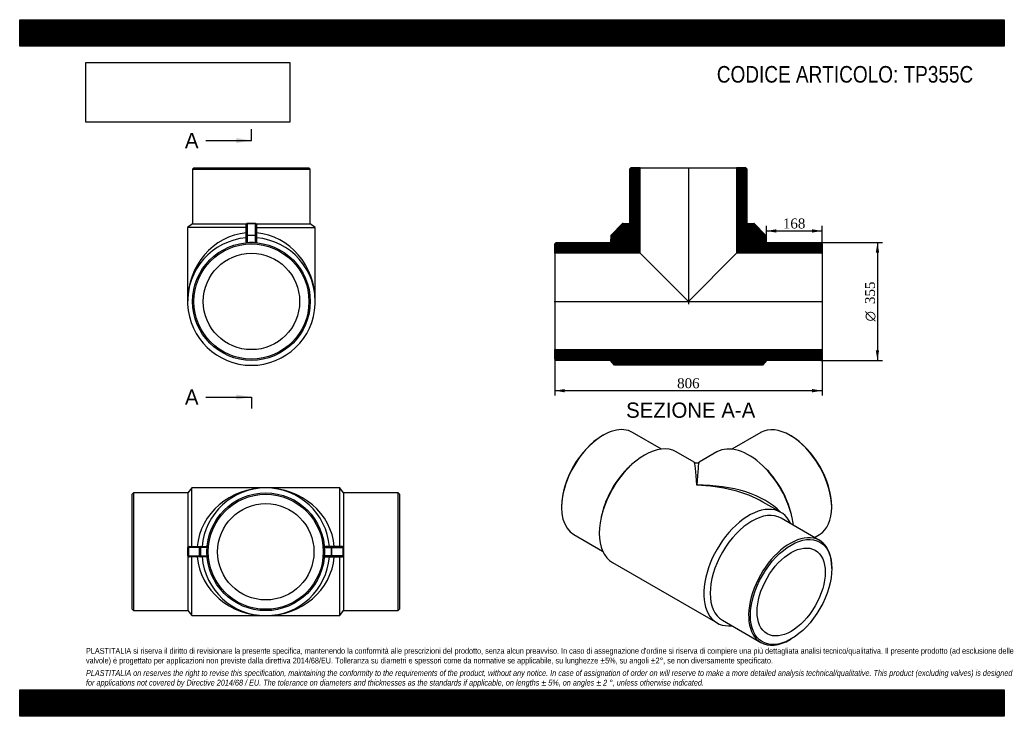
# Model space of a CAD drawing. Header units: millimetres. Extents: x 0 to 2970, y 0 to 2100.
import ezdxf
from ezdxf.enums import TextEntityAlignment as Align
from ezdxf.lldxf.tags import DXFTag

# ---------------------------------------------------------------- set-up
doc = ezdxf.new("R2010")
doc.units = ezdxf.units.MM
doc.header["$LTSCALE"] = 10
for name, color, linetype in [('Default', 7, 'Continuous'), ('DV4_Default', 7, 'Continuous'), ('TP355C', 7, 'Continuous')]:
    doc.layers.add(name, color=color, linetype=linetype)
doc.styles.add('SEACAD_Solid_Edge_ANSI', font='seans.ttf')
doc.styles.add('SEACAD_Solid_Edge_ANSI1_Symbols', font='semeca1.ttf')
doc.styles.add('SEACAD_Times_New_Roman', font='times.ttf')
tags = doc.linetypes.add('CENTER2', pattern=[28.575, 19.05, -3.175, 3.175, -3.175]).pattern_tags.tags
tags[10:11] = [DXFTag(74, 4), DXFTag(75, 0), DXFTag(340, '0'), DXFTag(46, 0.0), DXFTag(50, 0.0), DXFTag(44, 0.0), DXFTag(45, 0.0)]
tags[8:9] = [DXFTag(74, 4), DXFTag(75, 0), DXFTag(340, '0'), DXFTag(46, 0.0), DXFTag(50, 0.0), DXFTag(44, 0.0), DXFTag(45, 0.0)]
tags[6:7] = [DXFTag(74, 4), DXFTag(75, 0), DXFTag(340, '0'), DXFTag(46, 0.0), DXFTag(50, 0.0), DXFTag(44, 0.0), DXFTag(45, 0.0)]
tags[4:5] = [DXFTag(74, 4), DXFTag(75, 0), DXFTag(340, '0'), DXFTag(46, 0.0), DXFTag(50, 0.0), DXFTag(44, 0.0), DXFTag(45, 0.0)]
doc.dimstyles.new('ANSImm', dxfattribs={"dimtxt": 30, "dimasz": 30, "dimexe": 15, "dimexo": 0, "dimgap": 7.5, "dimtad": 1, "dimdsep": 46, "dimtxsty": 'SEACAD_Times_New_Roman', "dimblk1": '_SE_FILLED', "dimblk2": '_SE_FILLED', "dimsah": 1, "dimcen": 15, "dimazin": 0, "dimtfac": 0.85, "dimtdec": 3, "dimtofl": 0, "dimtmove": 0, "dimatfit": 3, "dimfxl": 1, "dimarcsym": 0})
picture_1 = doc.add_image_def('image1.jpg', size_in_pixel=(4302, 1260))

# ---------------------------------------------------------------- blocks, each defined once
blk = doc.blocks.new('SE')
at = {"layer": 'TP355C', "color": 7, "linetype": 'Continuous'}
for p, q in [((519.2, 688.5), (507.2, 673.5)), ((519.2, 511.5), (519.2, 688.5)), ((742.2, 688.5), (519.2, 688.5)), ((965.2, 688.5), (742.2, 688.5)), ((965.2, 511.5), (965.2, 688.5)), ((977.2, 673.5), (965.2, 688.5)), ((343.2, 673.5), (339.2, 669.5)), ((339.2, 322.5), (339.2, 669.5)), ((343.2, 673.5), (343.2, 318.5)), ((507.2, 673.5), (343.2, 673.5)), ((507.2, 673.5), (507.2, 318.5)), ((977.2, 673.5), (977.2, 318.5)), ((1141.2, 673.5), (977.2, 673.5)), ((1141.2, 318.5), (1141.2, 673.5)), ((1145.2, 669.5), (1141.2, 673.5)), ((1145.2, 669.5), (1145.2, 322.5)), ((508.5, 508.5), (507.3, 508.5)), ((508.5, 483.5), (508.5, 508.5)), ((509.4, 508.5), (508.5, 508.5)), ((542.8, 508.5), (509.4, 508.5)), ((509.4, 508.5), (509.4, 483.5)), ((510.5, 511.5), (511.5, 511.5)), ((511.5, 511.5), (544.9, 511.5)), ((542.8, 483.5), (542.8, 508.5)), ((545, 508.5), (542.8, 508.5)), ((544.9, 511.5), (561.8, 511.5)), ((545, 508.5), (545, 483.5)), ((565.1, 508.5), (545, 508.5)), ((919.3, 508.5), (939.4, 508.5)), ((939.5, 511.5), (922.6, 511.5)), ((939.4, 508.5), (941.6, 508.5)), ((939.4, 508.5), (939.4, 483.5)), ((972.9, 511.5), (939.5, 511.5)), ((941.6, 483.5), (941.6, 508.5)), ((941.6, 508.5), (975, 508.5)), ((973.9, 511.5), (972.9, 511.5)), ((975, 508.5), (975.9, 508.5)), ((975, 508.5), (975, 483.5)), ((975.9, 508.5), (977.1, 508.5)), ((975.9, 483.5), (975.9, 508.5)), ((507.3, 483.5), (508.5, 483.5)), ((509.4, 483.5), (508.5, 483.5)), ((509.4, 483.5), (542.8, 483.5)), ((511.5, 480.5), (510.5, 480.5)), ((544.9, 480.5), (511.5, 480.5)), ((519.2, 303.5), (519.2, 480.5)), ((545, 483.5), (542.8, 483.5)), ((561.8, 480.5), (544.9, 480.5)), ((545, 483.5), (565.1, 483.5)), ((939.4, 483.5), (919.3, 483.5)), ((922.6, 480.5), (939.5, 480.5)), ((939.4, 483.5), (941.6, 483.5)), ((939.5, 480.5), (972.9, 480.5)), ((975, 483.5), (941.6, 483.5)), ((965.2, 303.5), (965.2, 480.5)), ((972.9, 480.5), (973.9, 480.5)), ((975, 483.5), (975.9, 483.5)), ((977.1, 483.5), (975.9, 483.5)), ((339.2, 322.5), (343.2, 318.5)), ((343.2, 318.5), (507.2, 318.5)), ((507.2, 318.5), (519.2, 303.5)), ((519.2, 303.5), (742.2, 303.5)), ((742.2, 303.5), (965.2, 303.5)), ((965.2, 303.5), (977.2, 318.5)), ((977.2, 318.5), (1141.2, 318.5)), ((1141.2, 318.5), (1145.2, 322.5))]:
    blk.add_line(p, q, dxfattribs=at)
for radius in [177.5, 173.5, 145.3]:
    blk.add_circle((742.2, 496), radius, dxfattribs=at)
for centre, radius, start, end in [((742.2, 496), 192.5, 4.6184, 175.3816), ((510.4, 508.3), 3.11, 87.7385, 178.0956), ((974, 508.3), 3.11, 1.9044, 92.2615), ((510.4, 483.6), 3.12, 182.215, 271.9509), ((742.2, 496), 192.5, 184.6184, 355.3816), ((974, 483.6), 3.12, 268.0491, 357.785)]:
    blk.add_arc(centre, radius, start, end, dxfattribs=at)
for centre, major_axis, ratio, start_param, end_param in [((742.2, 496), (-207.5, 0), 0.927711, 4.712389, 6.202579), ((742.2, 496), (207.5, 0), 0.927711, 0.080607, 1.570796), ((497.7, 496), (0, -165.2), 0.058249, 1.495064, 1.646528), ((511.5, 508.5), (0, 3), 0.998317, 0, 1.570796), ((511.5, 508.5), (0, -3), 0.712926, 3.141593, 4.712389), ((544.9, 508.5), (0, -3), 0.712926, 3.141593, 4.712389), ((544.9, 508.5), (0, -3), 0.02872, 1.570796, 3.141593), ((939.5, 508.5), (0, -3), 0.02872, 3.141593, 4.712389), ((939.5, 508.5), (0, -3), 0.712926, 1.570796, 3.141593), ((972.9, 508.5), (0, 3), 0.998317, 4.712389, 6.283185), ((972.9, 508.5), (0, -3), 0.712926, 1.570796, 3.141593), ((986.7, 496), (0, -165.2), 0.058249, 4.636657, 4.788121), ((511.5, 483.5), (0, -3), 0.998317, 4.712389, 6.283185), ((511.5, 483.5), (0, -3), 0.712926, 4.712389, 6.283185), ((742.2, 496), (207.5, 0), 0.927711, 3.222199, 4.712389), ((544.9, 483.5), (0, -3), 0.712926, 4.712389, 6.283185), ((544.9, 483.5), (0, -3), 0.02872, 0, 1.570796), ((742.2, 496), (207.5, 0), 0.927711, 4.712389, 6.202579), ((939.5, 483.5), (0, -3), 0.02872, 4.712389, 6.283185), ((939.5, 483.5), (0, -3), 0.712926, 0, 1.570796), ((972.9, 483.5), (0, -3), 0.998317, 0, 1.570796), ((972.9, 483.5), (0, -3), 0.712926, 0, 1.570796)]:
    blk.add_ellipse(centre, major_axis=major_axis, ratio=ratio, start_param=start_param, end_param=end_param, dxfattribs=at)
for points, knots in [([(561.8, 511.5), (562.2, 511.5), (562.5, 511.4), (563, 511.3), (563.2, 511.2), (563.5, 511.1), (563.7, 511), (564, 510.8), (564.1, 510.7), (564.4, 510.5), (564.6, 510.3), (564.8, 510), (564.9, 509.9), (565.1, 509.5), (565.1, 509.3), (565.2, 509.1)], [0, 0, 0, 0, 0.25, 0.25, 0.375, 0.375, 0.5, 0.5, 0.625, 0.625, 0.75, 0.75, 0.875, 0.875, 1, 1, 1, 1]), ([(922.6, 511.5), (922.2, 511.5), (921.9, 511.4), (921.4, 511.3), (921.2, 511.2), (920.9, 511.1), (920.7, 511), (920.4, 510.8), (920.3, 510.7), (920, 510.5), (919.8, 510.3), (919.6, 510), (919.5, 509.9), (919.3, 509.5), (919.3, 509.3), (919.2, 509.1)], [0, 0, 0, 0, 0.25, 0.25, 0.375, 0.375, 0.5, 0.5, 0.625, 0.625, 0.75, 0.75, 0.875, 0.875, 1, 1, 1, 1]), ([(565.2, 482.8), (565.1, 482.6), (565.1, 482.4), (564.9, 482), (564.8, 481.9), (564.6, 481.6), (564.4, 481.4), (564.1, 481.2), (564, 481.1), (563.7, 480.9), (563.5, 480.8), (563.2, 480.7), (563, 480.6), (562.5, 480.5), (562.2, 480.5), (561.8, 480.5)], [0, 0, 0, 0, 0.125, 0.125, 0.25, 0.25, 0.375, 0.375, 0.5, 0.5, 0.625, 0.625, 0.75, 0.75, 1, 1, 1, 1]), ([(919.2, 482.8), (919.3, 482.6), (919.3, 482.4), (919.5, 482), (919.6, 481.9), (919.8, 481.6), (920, 481.4), (920.3, 481.2), (920.4, 481.1), (920.7, 480.9), (920.9, 480.8), (921.2, 480.7), (921.4, 480.6), (921.9, 480.5), (922.2, 480.5), (922.6, 480.5)], [0, 0, 0, 0, 0.125, 0.125, 0.25, 0.25, 0.375, 0.375, 0.5, 0.5, 0.625, 0.625, 0.75, 0.75, 1, 1, 1, 1])]:
    blk.add_open_spline(points, degree=3, knots=knots, dxfattribs=at)
blk = doc.blocks.new('SE1')
at = {"layer": 'TP355C', "color": 7, "linetype": 'Continuous'}
for p, q in [((1759.9, 847), (1757.1, 845.4)), ((1935.9, 805.5), (1848.7, 855.8)), ((2235.1, 855.6), (2147.9, 805.3)), ((2326.7, 845.2), (2323.8, 846.8)), ((2034.6, 765.8), (1980.6, 797)), ((2103.1, 796.8), (2049.6, 765.8)), ((1844.3, 757.4), (1838.9, 752.4)), ((2244.8, 752.1), (2239.4, 757.2)), ((1634.4, 632.9), (1634.4, 629.7)), ((2296, 614.9), (2242.1, 646)), ((2449.3, 629.5), (2449.3, 632.7)), ((1755.9, 608.6), (1754.3, 601.4)), ((2412.9, 530.1), (2297, 597)), ((2329.5, 601.2), (2327.8, 608.4)), ((1671.2, 548.4), (1758.4, 498.1)), ((2397.1, 539.2), (2412.6, 548.2)), ((1788.1, 463.6), (2103.5, 281.5)), ((2449.7, 445.5), (2449.7, 448.8)), ((2119.5, 289.6), (2235.4, 222.6)), ((2324.2, 231.4), (2327, 233))]:
    blk.add_line(p, q, dxfattribs=at)
blk.add_arc((2042.1, 778.8), 15, 240.1242, 299.5419, dxfattribs=at)
for centre, major_axis, ratio, start_param, end_param in [((1759.9, 702.1), (88.7, 153.7), 0.57735, 0, 3.141593), ((2323.8, 701.9), (-88.8, 153.7), 0.57735, 3.141593, 6.283185), ((1757.1, 703.8), (-86.7, -150.3), 0.57735, 3.926991, 5.497787), ((2326.7, 703.5), (86.8, -150.3), 0.57735, 0.785398, 2.356194), ((1884.4, 630.3), (-96.2, -166.7), 0.57735, 3.141593, 6.283185), ((2199.4, 630.1), (96.3, -166.7), 0.57735, 0.934117, 3.141593), ((1875.9, 635.2), (-88.7, -153.7), 0.57735, 4.225694, 5.199084), ((2042.1, 539.2), (7.6, -226.7), 0.032415, 2.335995, 3.121393), ((2042.1, 539.2), (-7.6, -226.7), 0.032415, 3.161793, 3.947191), ((2207.9, 635), (88.8, -153.7), 0.57735, 1.084101, 2.057491), ((2042.1, 539.2), (282.8, 8.9), 0.555323, 0.453323, 1.553409), ((2042.1, 539.2), (282.8, -8.9), 0.555323, 0.802786, 1.588184), ((2199.7, 448.2), (-96.2, -166.7), 0.57735, 2.744212, 6.680566), ((2208.2, 443.3), (-88.7, -153.7), 0.57735, 3.141593, 6.283185), ((2324.2, 376.3), (-88.7, -153.7), 0.57735, 2.356194, 6.283185), ((2324.2, 376.3), (-88.7, -153.7), 0.57735, 0, 0.785398)]:
    blk.add_ellipse(centre, major_axis=major_axis, ratio=ratio, start_param=start_param, end_param=end_param, dxfattribs=at)
for major_axis in [(86.7, 150.3), (-72.6, -125.8)]:
    blk.add_ellipse((2327, 374.7), major_axis=major_axis, ratio=0.57735, dxfattribs=at)
blk = doc.blocks.new('SE2')
at = {"layer": 'TP355C', "color": 7, "linetype": 'Continuous'}
for p, q in [((525.5, 1653.1), (521.5, 1649.1)), ((521.5, 1649.1), (876.5, 1649.1)), ((521.5, 1649.1), (521.5, 1485.1)), ((525.5, 1653.1), (872.5, 1653.1)), ((876.5, 1649.1), (872.5, 1653.1)), ((876.5, 1485.1), (876.5, 1649.1)), ((521.5, 1485.1), (506.5, 1473.1)), ((521.5, 1485.1), (684.6, 1485.1)), ((686.5, 1485.7), (686.5, 1484.8)), ((711.5, 1485.7), (686.5, 1485.7)), ((711.5, 1485.7), (711.5, 1484.8)), ((713.3, 1485.1), (876.5, 1485.1)), ((891.5, 1473.1), (876.5, 1485.1)), ((683.5, 1473.1), (506.5, 1473.1)), ((506.5, 1473.1), (506.5, 1250.6)), ((683.5, 1448.8), (683.5, 1482.7)), ((711.5, 1484.8), (686.5, 1484.8)), ((686.5, 1484.8), (686.5, 1450.9)), ((711.5, 1450.9), (711.5, 1484.8)), ((714.5, 1482.7), (714.5, 1448.8)), ((714.5, 1473.1), (891.5, 1473.1)), ((891.5, 1250.6), (891.5, 1473.1)), ((683.5, 1431.6), (683.5, 1448.8)), ((686.5, 1450.9), (711.5, 1450.9)), ((686.5, 1450.9), (686.5, 1449)), ((711.5, 1449), (686.5, 1449)), ((686.5, 1449), (686.5, 1427.8)), ((711.5, 1450.9), (711.5, 1449)), ((711.5, 1427.8), (711.5, 1449)), ((714.5, 1448.8), (714.5, 1431.6))]:
    blk.add_line(p, q, dxfattribs=at)
for radius in [177.5, 173.5, 145.3]:
    blk.add_circle((699, 1250.6), radius, dxfattribs=at)
for centre, radius, start, end in [((699, 1250.6), 192.5, 94.6184, 85.3816), ((699, 1263.5), 164.8, 85.6494, 94.3506)]:
    blk.add_arc(centre, radius, start, end, dxfattribs=at)
for centre, major_axis, ratio, start_param, end_param in [((686.5, 1482.7), (3, 0), 0.999588, 1.570796, 3.141593), ((711.5, 1482.7), (3, 0), 0.999588, 0, 1.570796), ((699, 1250.6), (0, -207.5), 0.927711, 3.222199, 4.712389), ((686.5, 1482.7), (3, 0), 0.701239, 1.570796, 3.141593), ((711.5, 1482.7), (3, 0), 0.701239, 0, 1.570796), ((699, 1250.6), (0, 207.5), 0.927711, 4.712389, 6.202579), ((686.5, 1448.8), (3, 0), 0.701239, 1.570796, 3.141593), ((686.5, 1448.8), (-3, 0), 0.057997, 4.712389, 6.283185), ((711.5, 1448.8), (3, 0), 0.701239, 0, 1.570796), ((711.5, 1448.8), (3, 0), 0.057997, 0, 1.570796)]:
    blk.add_ellipse(centre, major_axis=major_axis, ratio=ratio, start_param=start_param, end_param=end_param, dxfattribs=at)
for points, knots in [([(686.5, 1427.8), (686.3, 1427.8), (686.2, 1427.8), (685.9, 1427.8), (685.8, 1427.8), (685.5, 1427.9), (685.4, 1427.9), (685.2, 1428), (685.1, 1428.1), (684.8, 1428.3), (684.6, 1428.5), (684.3, 1428.8), (684.2, 1429), (683.9, 1429.5), (683.7, 1429.9), (683.5, 1430.8), (683.5, 1431.2), (683.5, 1431.6)], [0, 0, 0, 0, 0.0625, 0.0625, 0.125, 0.125, 0.1875, 0.1875, 0.25, 0.25, 0.375, 0.375, 0.5, 0.5, 0.75, 0.75, 1, 1, 1, 1]), ([(714.5, 1431.6), (714.5, 1431.2), (714.4, 1430.8), (714.3, 1430.2), (714.2, 1430), (714, 1429.6), (713.9, 1429.4), (713.7, 1429), (713.6, 1428.8), (713.3, 1428.5), (713.1, 1428.3), (712.7, 1428), (712.5, 1427.9), (712.1, 1427.8), (712, 1427.8), (711.7, 1427.8), (711.6, 1427.8), (711.5, 1427.8)], [0, 0, 0, 0, 0.25, 0.25, 0.375, 0.375, 0.5, 0.5, 0.625, 0.625, 0.75, 0.75, 0.875, 0.875, 0.9375, 0.9375, 1, 1, 1, 1])]:
    blk.add_open_spline(points, degree=3, knots=knots, dxfattribs=at)
blk = doc.blocks.new('SE4')
at = {"color": 7, "linetype": 'Continuous', "style": 'SEACAD_Solid_Edge_ANSI'}
blk.add_text('A', height=46, dxfattribs=at).set_placement((498.4, 985.3), align=Align.TOP_LEFT)
blk = doc.blocks.new('SE5')
at = {"color": 7, "linetype": 'Continuous', "style": 'SEACAD_Solid_Edge_ANSI'}
blk.add_text('A', height=46, dxfattribs=at).set_placement((498.4, 1758.7), align=Align.TOP_LEFT)
blk = doc.blocks.new('SEANNOT_GROUP')
at = {"linetype": 'Continuous'}
blk.add_hatch(color=7, dxfattribs=at).paths.add_polyline_path([(653, 954.6), (699, 962.3), (653, 969.9)])
at = {"color": 7, "linetype": 'Continuous'}
blk.add_lwpolyline([(561, 962.3), (699, 962.3)], dxfattribs=at)
blk = doc.blocks.new('SEANNOT_GROUP1')
at = {"linetype": 'Continuous'}
blk.add_hatch(color=7, dxfattribs=at).paths.add_polyline_path([(653, 1728.1), (699, 1735.7), (653, 1743.4)])
at = {"color": 7, "linetype": 'Continuous'}
blk.add_lwpolyline([(561, 1735.7), (699, 1735.7)], dxfattribs=at)
blk = doc.blocks.new('SE3')
at = {"layer": 'Default', "color": 7, "linetype": 'CENTER2'}
for p, q in [((699, 1735.7), (699, 1770.2)), ((699, 962.3), (699, 927.8))]:
    blk.add_line(p, q, dxfattribs=at)
at = {"layer": 'Default', "color": 7, "linetype": 'CENTER2', "const_width": 0.0001}
blk.add_lwpolyline([(699, 962.3), (699, 1735.7)], dxfattribs=at)
at = {"layer": 'Default'}
for name in ['SE5', 'SEANNOT_GROUP1', 'SE4', 'SEANNOT_GROUP']:
    blk.add_blockref(name, (0, 0), dxfattribs=at)
blk = doc.blocks.new('SE6')
at = {"layer": 'TP355C', "linetype": 'Continuous'}
h = blk.add_hatch(dxfattribs=at)
h.set_pattern_fill('LINE', scale=0.629921, angle=45, style=0)
edge = h.paths.add_edge_path()
edge.add_line((1871.9, 1653.1), (1843.7, 1653.1))
edge.add_line((1843.7, 1653.1), (1839.7, 1649.1))
edge.add_line((1839.7, 1649.1), (1839.7, 1485.1))
edge.add_line((1839.7, 1485.1), (1819.9, 1485.7))
edge.add_arc((1819.9, 1482.7), 3, 88.3543, 135.4735)
edge.add_line((1817.7, 1484.8), (1784.4, 1450.9))
edge.add_arc((1786.5, 1448.8), 3, 135.4735, 176.6751)
edge.add_line((1783.5, 1449), (1782.3, 1428.3))
edge.add_line((1782.3, 1428.3), (1782.2, 1428.1))
edge.add_line((1782.2, 1428.1), (1618.2, 1428.1))
edge.add_line((1618.2, 1428.1), (1614.2, 1424.1))
edge.add_line((1614.2, 1424.1), (1614.2, 1395.9))
edge.add_line((1614.2, 1395.9), (1871.9, 1395.9))
edge.add_line((1871.9, 1395.9), (1871.9, 1653.1))
h = blk.add_hatch(dxfattribs=at)
h.set_pattern_fill('LINE', scale=0.629921, angle=45, style=0)
edge = h.paths.add_edge_path()
edge.add_line((2252.2, 1428.1), (2252, 1428.3))
edge.add_line((2252, 1428.3), (2250.8, 1449))
edge.add_arc((2247.8, 1448.8), 3, 3.3249, 44.5265)
edge.add_line((2250, 1450.9), (2216.6, 1484.8))
edge.add_arc((2214.5, 1482.7), 3, 44.5265, 91.6457)
edge.add_line((2214.4, 1485.7), (2194.7, 1485.1))
edge.add_line((2194.7, 1485.1), (2194.7, 1649.1))
edge.add_line((2194.7, 1649.1), (2190.7, 1653.1))
edge.add_line((2190.7, 1653.1), (2162.5, 1653.1))
edge.add_line((2162.5, 1653.1), (2162.5, 1395.9))
edge.add_line((2162.5, 1395.9), (2420.2, 1395.9))
edge.add_line((2420.2, 1395.9), (2420.2, 1424.1))
edge.add_line((2420.2, 1424.1), (2416.2, 1428.1))
edge.add_line((2416.2, 1428.1), (2252.2, 1428.1))
h = blk.add_hatch(dxfattribs=at)
h.set_pattern_fill('LINE', scale=0.629921, angle=45, style=0)
h.paths.add_polyline_path([(2420.2, 1105.3), (1614.2, 1105.3), (1614.2, 1077.1), (1618.2, 1073.1), (1782.2, 1073.1), (1794.2, 1058.1), (2240.2, 1058.1), (2252.2, 1073.1), (2416.2, 1073.1), (2420.2, 1077.1)])
at = {"layer": 'DV4_Default', "color": 7, "linetype": 'CENTER2'}
for p, q in [((2017.2, 1654.8), (2017.2, 1242.3)), ((1612.4, 1250.6), (2421.9, 1250.6))]:
    blk.add_line(p, q, dxfattribs=at)
at = {"layer": 'TP355C', "color": 7, "linetype": 'Continuous'}
for p, q in [((1843.7, 1653.1), (1839.7, 1649.1)), ((1839.7, 1649.1), (1839.7, 1485.1)), ((1871.9, 1653.1), (1843.7, 1653.1)), ((1871.9, 1653.1), (2162.5, 1653.1)), ((1871.9, 1395.9), (1871.9, 1653.1)), ((2162.5, 1653.1), (2162.5, 1395.9)), ((2190.7, 1653.1), (2162.5, 1653.1)), ((2194.7, 1649.1), (2190.7, 1653.1)), ((2194.7, 1485.1), (2194.7, 1649.1)), ((1839.7, 1485.1), (1819.9, 1485.7)), ((2214.4, 1485.7), (2194.7, 1485.1)), ((1817.7, 1484.8), (1784.4, 1450.9)), ((2250, 1450.9), (2216.6, 1484.8)), ((1618.2, 1428.1), (1614.2, 1424.1)), ((1618.2, 1428.1), (1782.2, 1428.1)), ((1782.2, 1428.1), (1782.3, 1428.3)), ((1783.5, 1449), (1782.3, 1428.3)), ((2252, 1428.3), (2250.8, 1449)), ((2252, 1428.3), (2252.2, 1428.1)), ((2252.2, 1428.1), (2416.2, 1428.1)), ((2420.2, 1424.1), (2416.2, 1428.1)), ((1614.2, 1395.9), (1614.2, 1424.1)), ((2420.2, 1424.1), (2420.2, 1395.9)), ((1614.2, 1395.9), (1614.2, 1105.3)), ((1871.9, 1395.9), (1614.2, 1395.9)), ((1871.9, 1395.9), (2017.2, 1250.6)), ((2017.2, 1250.6), (2162.5, 1395.9)), ((2420.2, 1395.9), (2162.5, 1395.9)), ((2420.2, 1395.9), (2420.2, 1105.3)), ((1614.2, 1105.3), (2420.2, 1105.3)), ((1614.2, 1077.1), (1614.2, 1105.3)), ((2420.2, 1105.3), (2420.2, 1077.1)), ((1614.2, 1077.1), (1618.2, 1073.1)), ((1782.2, 1073.1), (1618.2, 1073.1)), ((1794.2, 1058.1), (1782.2, 1073.1)), ((2252.2, 1073.1), (2240.2, 1058.1)), ((2416.2, 1073.1), (2252.2, 1073.1)), ((2416.2, 1073.1), (2420.2, 1077.1)), ((2240.2, 1058.1), (1794.2, 1058.1))]:
    blk.add_line(p, q, dxfattribs=at)
for centre, start, end in [((1819.9, 1482.7), 88.3543, 135.4735), ((2214.5, 1482.7), 44.5265, 91.6457), ((1786.5, 1448.8), 135.4735, 176.6751), ((2247.8, 1448.8), 3.3249, 44.5265)]:
    blk.add_arc(centre, 3, start, end, dxfattribs=at)
blk = doc.blocks.new('GDimGGroup')
at = {"layer": 'Default', "linetype": 'Continuous'}
for points in [[(2592.4, 1398.1), (2587.4, 1428.1), (2582.4, 1398.1)], [(2592.4, 1103.1), (2582.4, 1103.1), (2587.4, 1073.1)]]:
    blk.add_hatch(color=7, dxfattribs=at).paths.add_polyline_path(points)
at = {"layer": 'Default', "color": 7, "linetype": 'Continuous'}
for p, q in [((2416.2, 1428.1), (2602.4, 1428.1)), ((2587.4, 1428.1), (2587.4, 1073.1)), ((2416.2, 1073.1), (2602.4, 1073.1))]:
    blk.add_line(p, q, dxfattribs=at)
for s, style, p in [('355', 'SEACAD_Times_New_Roman', (2549.9, 1242.6)), ('O', 'SEACAD_Solid_Edge_ANSI1_Symbols', (2549.9, 1190.3))]:
    blk.add_text(s, height=30, rotation=90, dxfattribs=dict(at, style=style)).set_placement(p, align=Align.TOP_LEFT)
blk = doc.blocks.new('DMBLK1')
at = {"layer": 'Default', "linetype": 'Continuous'}
for points in [[(1644.2, 976.6), (1644.2, 986.6), (1614.2, 981.6)], [(2390.2, 976.6), (2420.2, 981.6), (2390.2, 986.6)]]:
    blk.add_hatch(color=7, dxfattribs=at).paths.add_polyline_path(points)
at = {"layer": 'Default', "color": 7, "linetype": 'Continuous'}
for p, q in [((1614.2, 1250.6), (1614.2, 966.6)), ((2420.2, 1250.6), (2420.2, 966.6)), ((2420.2, 981.6), (1614.2, 981.6))]:
    blk.add_line(p, q, dxfattribs=at)
at = {"layer": 'Default', "color": 7, "linetype": 'Continuous', "style": 'SEACAD_Times_New_Roman'}
blk.add_text('806', height=30, dxfattribs=at).set_placement((1983, 1019.1), align=Align.TOP_LEFT)
blk = doc.blocks.new('_SE_FILLED')
at = {"color": 0}
blk.add_line((0, 0), (-1, 0), dxfattribs=at)
blk.add_solid([(0, 0), (-1, -0.1665), (-1, 0.1665), (0, 0)], dxfattribs=at)
blk = doc.blocks.new('DMBLK2')
at = {"layer": 'Default', "linetype": 'Continuous'}
for points in [[(2282.2, 1468.2), (2252.2, 1463.2), (2282.2, 1458.2)], [(2390.2, 1468.2), (2390.2, 1458.2), (2420.2, 1463.2)]]:
    blk.add_hatch(color=7, dxfattribs=at).paths.add_polyline_path(points)
at = {"layer": 'Default', "color": 7, "linetype": 'Continuous'}
for p, q in [((2252.2, 1428.1), (2252.2, 1478.2)), ((2252.2, 1463.2), (2420.2, 1463.2)), ((2420.2, 1424.1), (2420.2, 1478.2))]:
    blk.add_line(p, q, dxfattribs=at)
at = {"layer": 'Default', "color": 7, "linetype": 'Continuous', "style": 'SEACAD_Times_New_Roman'}
blk.add_text('168', height=30, dxfattribs=at).set_placement((2302, 1500.7), align=Align.TOP_LEFT)

msp = doc.modelspace()

# ---------------------------------------------------------------- hatches: boundary and pattern name
at = {"layer": 'Default', "linetype": 'Continuous'}
h = msp.add_hatch(dxfattribs=at)
h.set_pattern_fill('LINE', scale=0.629921, angle=45, style=0)
h.paths.add_polyline_path([(2970, 2020), (2970, 2100), (0, 2100), (0, 2020)])
for points in [[(2970, 2020), (2970, 2100), (0, 2100), (0, 2020)], [(2970, 0), (2970, 80), (0, 80), (0, 0)]]:
    msp.add_hatch(color=7, dxfattribs=at).paths.add_polyline_path(points)
h = msp.add_hatch(dxfattribs=at)
h.set_pattern_fill('LINE', scale=0.629921, angle=45, style=0)
h.paths.add_polyline_path([(2970, 0), (2970, 80), (0, 80), (0, 0)])

# ---------------------------------------------------------------- linework, layer by layer
at = {"layer": 'Default', "color": 7, "linetype": 'Continuous'}
for p, q in [((0, 2100), (2970, 2100)), ((0, 2020), (0, 2100)), ((2970, 2100), (2970, 2020)), ((2970, 2020), (0, 2020)), ((0, 80), (2970, 80)), ((0, 0), (0, 80)), ((2970, 80), (2970, 0)), ((2970, 0), (0, 0))]:
    msp.add_line(p, q, dxfattribs=at)

# ---------------------------------------------------------------- block references
at = {"layer": 'Default'}
for name in ['SE3', 'SE2', 'SE6', 'GDimGGroup', 'SE1', 'SE']:
    msp.add_blockref(name, (0, 0), dxfattribs=at)

# ---------------------------------------------------------------- texts
at = {"layer": 'Default', "color": 7, "linetype": 'Continuous', "style": 'SEACAD_Solid_Edge_ANSI'}
msp.add_text('SEZIONE A-A', height=46, dxfattribs=at).set_placement((1829.276, 945.916), align=Align.TOP_LEFT)
at = {"layer": 'Default', "attachment_point": 1}
for s, insert, char_height, width in [('{\\fArial Narrow|b0||i0||c0|p34;\\C7;\\H50.;\\W1.;CODICE ARTICOLO: TP355C}', (2102.862, 1960.335), 50, 830.69786), ("{\\fArial Narrow|b0||i0||c0|p34;\\C7;\\H17.5;\\W1.;PLASTITALIA si riserva il diritto di revisionare la presente specifica, mantenendo la conformità alle prescrizioni del prodotto, senza alcun preavviso. In caso di assegnazione d'ordine si riserva di compiere una più dettagliata analisi tecnico/qualitativa. Il presente prodotto (ad esclusione delle \\P}{\\fArial Narrow|b0||i0||c0|p34;\\C7;\\H17.5;\\W1.;valvole) è progettato per applicazioni non previste dalla direttiva 2014/68/EU. Tolleranza su diametri e spessori come da normative se applicabile, su lunghezze ±5%, su angoli ±2°, se non diversamente specificato.\\P}{\\fArial Narrow|b0||i0||c0|p34;\\C7;\\H5.;\\W1.;   \\P}{\\fArial Narrow|b0||i1||c0|p34;\\C7;\\H17.5;\\W1.;PLASTITALIA on reserves the right to revise this specification, maintaining the conformity to the requirements of the product, without any notice. In case of assignation of order on will reserve to make a more detailed analysis technical/qualitative. This product (excluding valves) is designed \\P}{\\fArial Narrow|b0||i1||c0|p34;\\C7;\\H17.5;\\W1.;for applications not covered by Directive 2014/68 / EU. The tolerance on diameters and thicknesses as the standards if applicable, on lengths ± 5%, on angles ± 2 °, unless otherwise indicated.\\P}", (200, 206.024), 17.5, 2570)]:
    msp.add_mtext(s, dxfattribs=dict(at, insert=insert, char_height=char_height, width=width))

# ---------------------------------------------------------------- dimensions: what is measured, and where the dimension line sits
at = {"layer": 'Default', "color": 7, "linetype": 'Continuous'}
for base, p1, p2, picture, middle in [((2420.162, 1463.248), (2252.162, 1428.072), (2420.162, 1424.072), 'DMBLK2', (2336.162, 1463.248)), ((1614.162, 981.629), (2420.162, 1250.572), (1614.162, 1250.572), 'DMBLK1', (2017.162, 981.629))]:
    dim = msp.add_linear_dim(base=base, p1=p1, p2=p2, text='\\A1;<>', dimstyle='ANSImm', dxfattribs=at)
    dim.commit()
    dim.dimension.update_dxf_attribs({"geometry": picture, "text_midpoint": middle, "dimtype": 160})

# ---------------------------------------------------------------- pictures from other files: only their frames are drawn
image = msp.add_image(picture_1, insert=(200, 1791.032), size_in_units=(614.571, 180))
image.dxf.flags = 7

doc.saveas('drawing.dxf')
